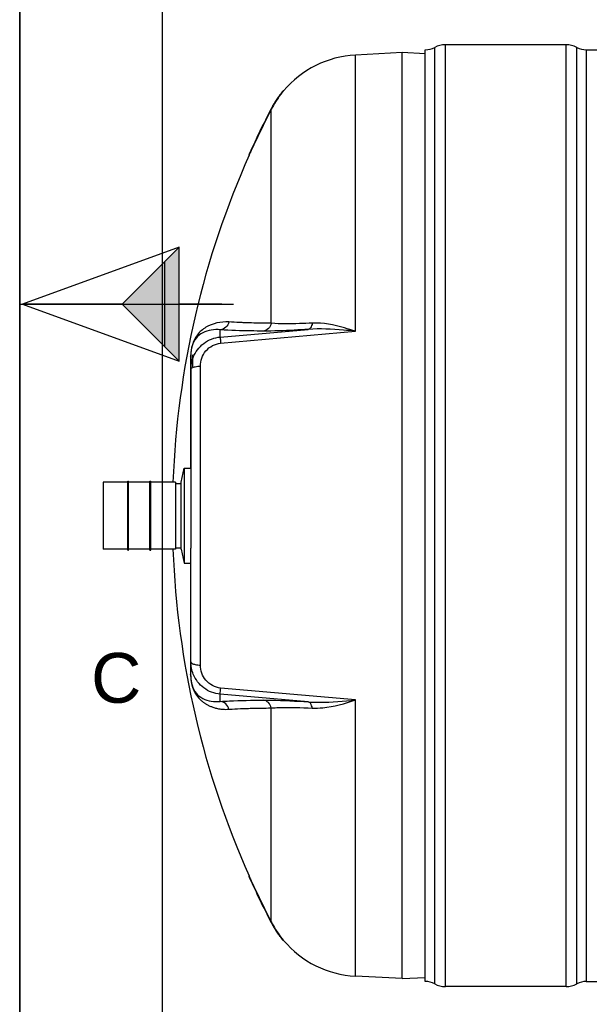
# Model space of a CAD drawing. Header units: millimetres. Extents: x 0 to 297, y 0 to 210.
# Tile 2 of 25: x 0 to 40, y 56 to 125. Entities that reach past the tile are written whole.
import ezdxf

# ---------------------------------------------------------------- set-up
doc = ezdxf.new("R2010")
doc.units = ezdxf.units.MM
doc.header["$LTSCALE"] = 16.335
doc.layers.get('0').update_dxf_attribs({"linetype": 'CONTINUOUS'})
doc.layers.add('08_SURFACES', color=7, linetype='CONTINUOUS')
doc.layers.add('AXES_REF', color=7, linetype='CONTINUOUS')
doc.styles.add('TEXTSTYLE_2', font='arial.ttf')

# ---------------------------------------------------------------- blocks, each defined once
blk = doc.blocks.new('MARGEA4_BL0', base_point=(148.514, 105.014))
at = {"color": 7, "linetype": 'Continuous'}
for p, q in [((0.014, 0.014), (0.014, 210.014)), ((0.014, 0.014), (0.014, 210.014)), ((0.014, 210.014), (0.014, 0.014)), ((10.014, 200.014), (10.014, 10.014)), ((0.014, 105.014), (15.014, 105.014))]:
    blk.add_line(p, q, dxfattribs=at)
at = {"color": 7, "linetype": 'Continuous', "style": 'TEXTSTYLE_2', "oblique": 0.00002}
blk.add_text('C', height=3.5, dxfattribs=at).set_placement((5.014, 77.014))
blk = doc.blocks.new('REPERE_ORIENTATION_BL2', base_point=(7.192, 105.016))
at = {"color": 7, "linetype": 'Continuous'}
for p, q in [((11.192, 109.016), (0.192, 105.016)), ((7.192, 105.016), (11.192, 109.016)), ((11.192, 101.016), (11.192, 109.016)), ((10.192, 102.016), (10.192, 108.016)), ((0.192, 105.016), (11.192, 101.016)), ((7.192, 105.016), (0.192, 105.016)), ((7.192, 105.016), (11.192, 101.016)), ((14.192, 105.016), (11.192, 105.016))]:
    blk.add_line(p, q, dxfattribs=at)
blk.add_solid([(11.192, 109.016), (7.192, 105.016), (11.192, 101.016)], dxfattribs=at)

msp = doc.modelspace()

# ---------------------------------------------------------------- linework, layer by layer
at = {"color": 7, "linetype": 'Continuous'}
for p, q in [((0, 0), (0, 210)), ((38.386, 123.243), (29.9, 123.243)), ((26.873, 122.691), (23.583, 122.519)), ((26.873, 57.634), (26.873, 122.691)), ((28.486, 122.607), (26.873, 122.691)), ((28.486, 57.436), (28.486, 122.889)), ((39.8, 122.889), (172.743, 122.889)), ((12.023, 101.469), (12.023, 92.46)), ((12.165, 100.622), (12.165, 101.458)), ((5.857, 92.51), (5.857, 87.815)), ((7.597, 87.744), (7.597, 92.581)), ((7.597, 92.581), (7.653, 92.581)), ((7.653, 87.744), (7.653, 92.581)), ((9.152, 87.744), (9.152, 92.581)), ((9.152, 92.581), (9.209, 92.581)), ((9.209, 87.744), (9.209, 92.581)), ((10.948, 92.51), (10.948, 87.815)), ((10.948, 92.425), (11.344, 92.425)), ((11.344, 87.812), (11.344, 92.513)), ((10.948, 87.9), (11.344, 87.9)), ((12.023, 78.861), (12.023, 87.865)), ((7.597, 87.744), (7.653, 87.744)), ((9.152, 87.744), (9.209, 87.744)), ((26.873, 57.634), (23.583, 57.806)), ((26.873, 57.634), (28.481, 57.718)), ((39.8, 57.436), (172.743, 57.436)), ((38.386, 57.082), (29.9, 57.082))]:
    msp.add_line(p, q, dxfattribs=at)
at = {"color": 9, "linetype": 'Continuous'}
for p, q in [((29.9, 57.082), (29.9, 123.243)), ((38.386, 57.082), (38.386, 123.243)), ((23.583, 103.11), (23.583, 122.519)), ((29.151, 57.269), (29.151, 123.055)), ((39.134, 57.269), (39.134, 123.055)), ((39.8, 122.889), (39.8, 57.436)), ((14.089, 102.71), (20.271, 103.246)), ((14.089, 102.71), (14.089, 103.216)), ((14.113, 102.275), (23.583, 103.11)), ((15.754, 103.714), (15.693, 103.716)), ((12.009, 101.331), (12.009, 93.505)), ((12.693, 79.659), (12.693, 100.666)), ((5.871, 92.524), (5.871, 87.801)), ((10.934, 92.524), (10.934, 87.801)), ((12.009, 86.82), (12.009, 78.994)), ((12.015, 78.785), (12.016, 78.768)), ((14.089, 77.109), (14.089, 77.615)), ((20.271, 77.079), (14.089, 77.615)), ((23.583, 77.215), (14.113, 78.05)), ((23.583, 57.806), (23.583, 77.215)), ((15.693, 76.609), (15.753, 76.611))]:
    msp.add_line(p, q, dxfattribs=at)
for points in [[(12.009, 78.994), (12.009, 78.976), (12.009, 78.958), (12.009, 78.94), (12.009, 78.922), (12.01, 78.905), (12.01, 78.887), (12.011, 78.87), (12.011, 78.853), (12.012, 78.836), (12.013, 78.819), (12.014, 78.802), (12.015, 78.785)], [(12.016, 78.768), (12.017, 78.751), (12.019, 78.734), (12.02, 78.717), (12.021, 78.7), (12.023, 78.683), (12.025, 78.665), (12.026, 78.648), (12.028, 78.63), (12.03, 78.613), (12.033, 78.595), (12.035, 78.577), (12.037, 78.56), (12.04, 78.542), (12.042, 78.524), (12.045, 78.506), (12.048, 78.487), (12.051, 78.468), (12.055, 78.449), (12.058, 78.429), (12.062, 78.409), (12.066, 78.389), (12.07, 78.369), (12.074, 78.349), (12.079, 78.329), (12.083, 78.311), (12.087, 78.292), (12.092, 78.275), (12.096, 78.258), (12.1, 78.242), (12.104, 78.226), (12.108, 78.211), (12.112, 78.197), (12.116, 78.184), (12.12, 78.17), (12.124, 78.158), (12.128, 78.146), (12.131, 78.134), (12.135, 78.122), (12.139, 78.111), (12.142, 78.099), (12.146, 78.088), (12.15, 78.077), (12.154, 78.066), (12.158, 78.054), (12.162, 78.043), (12.166, 78.032), (12.17, 78.02), (12.175, 78.008), (12.179, 77.997), (12.184, 77.985), (12.189, 77.973), (12.193, 77.962), (12.198, 77.95), (12.203, 77.939), (12.208, 77.927), (12.212, 77.916), (12.217, 77.905), (12.222, 77.894), (12.228, 77.882), (12.233, 77.871), (12.238, 77.86), (12.244, 77.848), (12.249, 77.837), (12.255, 77.825), (12.261, 77.813), (12.267, 77.801), (12.273, 77.789), (12.279, 77.777), (12.286, 77.765), (12.292, 77.753), (12.299, 77.74), (12.306, 77.727), (12.314, 77.714), (12.321, 77.701), (12.329, 77.688), (12.337, 77.674), (12.345, 77.661), (12.354, 77.647), (12.363, 77.633), (12.372, 77.618), (12.381, 77.604), (12.391, 77.589), (12.401, 77.574), (12.412, 77.558), (12.423, 77.543), (12.434, 77.527), (12.446, 77.511), (12.458, 77.494), (12.471, 77.478), (12.484, 77.461), (12.497, 77.444), (12.511, 77.426), (12.526, 77.408), (12.541, 77.39), (12.557, 77.372), (12.574, 77.354), (12.591, 77.335), (12.608, 77.316), (12.627, 77.296), (12.646, 77.276), (12.666, 77.256), (12.687, 77.236), (12.709, 77.215), (12.732, 77.194), (12.757, 77.172), (12.782, 77.15), (12.809, 77.128), (12.837, 77.105), (12.866, 77.082), (12.896, 77.058), (12.928, 77.035), (12.961, 77.012), (12.996, 76.988), (13.031, 76.965), (13.068, 76.941), (13.107, 76.918), (13.146, 76.895), (13.187, 76.873), (13.23, 76.85), (13.274, 76.828), (13.319, 76.806), (13.367, 76.785), (13.416, 76.763), (13.467, 76.743), (13.521, 76.722), (13.577, 76.702), (13.636, 76.683), (13.697, 76.665), (13.761, 76.647), (13.828, 76.63), (13.899, 76.614), (13.972, 76.6), (14.048, 76.587), (14.128, 76.576), (14.212, 76.567), (14.299, 76.56), (14.39, 76.555), (14.486, 76.554), (14.585, 76.555), (14.689, 76.56)]]:
    msp.add_lwpolyline(points, dxfattribs=at)
at = {"color": 7, "linetype": 'Continuous'}
for centre, radius, start, end in [((29.9, 121.652), 1.591, 90, 118.07249), ((38.386, 121.652), 1.591, 61.92751, 90), ((23.953, 115.457), 7.071, 93, 139.98306), ((28.486, 124.303), 1.414, 270, 298.07249), ((39.8, 124.303), 1.414, 241.92751, 270), ((5.871, 92.51), 0.0141, 90, 180), ((10.934, 92.51), 0.0141, 0, 90), ((5.871, 87.815), 0.0141, 180, 270), ((10.934, 87.815), 0.0141, 270, 360), ((23.953, 64.868), 7.071, 220.01694, 267), ((28.486, 56.022), 1.414, 61.92751, 90), ((39.8, 56.022), 1.414, 90, 118.07249), ((29.9, 58.673), 1.591, 241.92751, 270), ((38.386, 58.673), 1.591, 270, 298.07249)]:
    msp.add_arc(centre, radius, start, end, dxfattribs=at)
at = {"color": 9, "linetype": 'Continuous'}
for centre, radius, start, end in [((11.46, 101.458), 0.563, 346.89718, 359.96068), ((15.472, 101.331), 3.464, 179.30207, 179.76772), ((15.532, 101.331), 3.524, 179.76731, 180.00032), ((11.46, 78.867), 0.563, 0.03931, 13.10282)]:
    msp.add_arc(centre, radius, start, end, dxfattribs=at)
for points, knots in [([(14.689, 103.765), (14.141, 103.8), (13.277, 103.619), (12.242, 102.729), (12.015, 101.894), (12.009, 101.373)], [0, 0, 0, 0, 0.410948, 0.610461, 1, 1, 1, 1]), ([(14.689, 103.765), (14.658, 103.624), (14.51, 103.357), (14.229, 103.23), (14.089, 103.216)], [0, 0, 0, 0, 0.505931, 1, 1, 1, 1]), ([(15.693, 103.716), (15.604, 103.719), (15.269, 103.733), (14.935, 103.75), (14.689, 103.765)], [0, 0, 0, 0, 0.266158, 1, 1, 1, 1]), ([(14.089, 103.216), (13.675, 103.262), (13.022, 103.168), (12.192, 102.532), (12.025, 101.877), (12.023, 101.469)], [0, 0, 0, 0, 0.407642, 0.600153, 1, 1, 1, 1]), ([(17.107, 103.125), (16.819, 103.127), (15.812, 103.14), (14.806, 103.171), (14.089, 103.216)], [0, 0, 0, 0, 0.286499, 1, 1, 1, 1]), ([(17.673, 103.674), (17.501, 103.676), (16.861, 103.683), (16.221, 103.697), (15.754, 103.714)], [0, 0, 0, 0, 0.269967, 1, 1, 1, 1]), ([(17.673, 103.674), (17.645, 103.535), (17.511, 103.271), (17.241, 103.139), (17.107, 103.125)], [0, 0, 0, 0, 0.513814, 1, 1, 1, 1]), ([(20.271, 103.246), (19.94, 103.225), (18.887, 103.166), (17.831, 103.119), (17.107, 103.125)], [0, 0, 0, 0, 0.314012, 1, 1, 1, 1]), ([(20.55, 103.683), (20.248, 103.669), (19.29, 103.633), (18.327, 103.616), (17.673, 103.674)], [0, 0, 0, 0, 0.31546, 1, 1, 1, 1]), ([(20.55, 103.683), (20.541, 103.627), (20.504, 103.46), (20.389, 103.265), (20.271, 103.246)], [0, 0, 0, 0, 0.324564, 1, 1, 1, 1]), ([(23.583, 103.11), (23.305, 103.142), (22.206, 103.256), (21.094, 103.307), (20.271, 103.246)], [0, 0, 0, 0, 0.2535, 1, 1, 1, 1]), ([(23.583, 103.11), (23.326, 103.196), (22.345, 103.504), (21.309, 103.72), (20.55, 103.683)], [0, 0, 0, 0, 0.262606, 1, 1, 1, 1]), ([(12.182, 101.274), (12.332, 101.657), (12.854, 102.359), (13.674, 102.674), (14.089, 102.71)], [0, 0, 0, 0, 0.496941, 1, 1, 1, 1]), ([(14.089, 102.71), (14.074, 102.67), (14.111, 102.519), (14.105, 102.377), (14.113, 102.275)], [0, 0, 0, 0, 0.292106, 1, 1, 1, 1]), ([(12.693, 100.666), (12.693, 101.043), (12.964, 101.838), (13.725, 102.24), (14.113, 102.275)], [0, 0, 0, 0, 0.491863, 1, 1, 1, 1]), ([(12.217, 100.593), (12.251, 100.605), (12.406, 100.648), (12.568, 100.663), (12.693, 100.666)], [0, 0, 0, 0, 0.217816, 1, 1, 1, 1]), ([(12.217, 79.732), (12.251, 79.72), (12.406, 79.677), (12.568, 79.662), (12.693, 79.659)], [0, 0, 0, 0, 0.217816, 1, 1, 1, 1]), ([(14.113, 78.05), (13.725, 78.085), (12.964, 78.486), (12.693, 79.282), (12.693, 79.659)], [0, 0, 0, 0, 0.508115, 1, 1, 1, 1]), ([(12.023, 78.861), (12.024, 78.451), (12.19, 77.795), (13.021, 77.157), (13.675, 77.063), (14.089, 77.109)], [0, 0, 0, 0, 0.400324, 0.592719, 1, 1, 1, 1]), ([(14.089, 77.615), (13.679, 77.651), (12.869, 77.958), (12.347, 78.645), (12.194, 79.022)], [0, 0, 0, 0, 0.503033, 1, 1, 1, 1]), ([(14.089, 77.615), (14.074, 77.655), (14.111, 77.806), (14.105, 77.948), (14.113, 78.05)], [0, 0, 0, 0, 0.292106, 1, 1, 1, 1]), ([(14.089, 77.109), (14.303, 77.122), (15.308, 77.175), (16.315, 77.194), (17.107, 77.2)], [0, 0, 0, 0, 0.213231, 1, 1, 1, 1]), ([(14.689, 76.56), (14.658, 76.701), (14.51, 76.968), (14.229, 77.095), (14.089, 77.109)], [0, 0, 0, 0, 0.505931, 1, 1, 1, 1]), ([(17.107, 77.2), (17.3, 77.202), (18.355, 77.191), (19.41, 77.133), (20.271, 77.079)], [0, 0, 0, 0, 0.182409, 1, 1, 1, 1]), ([(17.673, 76.65), (17.645, 76.79), (17.511, 77.053), (17.241, 77.186), (17.107, 77.2)], [0, 0, 0, 0, 0.513814, 1, 1, 1, 1]), ([(20.271, 77.079), (20.543, 77.059), (21.649, 77.025), (22.755, 77.12), (23.583, 77.215)], [0, 0, 0, 0, 0.246404, 1, 1, 1, 1]), ([(20.55, 76.641), (20.541, 76.698), (20.504, 76.865), (20.389, 77.06), (20.271, 77.079)], [0, 0, 0, 0, 0.324564, 1, 1, 1, 1]), ([(20.55, 76.641), (20.795, 76.63), (21.831, 76.674), (22.836, 76.964), (23.583, 77.215)], [0, 0, 0, 0, 0.237356, 1, 1, 1, 1]), ([(14.689, 76.56), (14.767, 76.565), (15.102, 76.584), (15.437, 76.599), (15.693, 76.609)], [0, 0, 0, 0, 0.233802, 1, 1, 1, 1]), ([(15.753, 76.611), (15.9, 76.616), (16.54, 76.636), (17.18, 76.646), (17.673, 76.65)], [0, 0, 0, 0, 0.229903, 1, 1, 1, 1]), ([(17.673, 76.65), (17.847, 76.666), (18.805, 76.714), (19.766, 76.68), (20.55, 76.641)], [0, 0, 0, 0, 0.181577, 1, 1, 1, 1])]:
    msp.add_open_spline(points, degree=3, knots=knots, dxfattribs=at)
for points in [[(12.023, 100.432), (12.023, 100.718), (12.078, 101.008), (12.182, 101.274)], [(12.023, 100.432), (12.023, 100.473), (12.059, 100.51), (12.093, 100.533)], [(12.093, 100.533), (12.131, 100.559), (12.174, 100.578), (12.217, 100.593)], [(12.194, 79.022), (12.082, 79.296), (12.023, 79.597), (12.023, 79.893)], [(12.023, 79.893), (12.023, 79.852), (12.059, 79.815), (12.093, 79.791)], [(12.093, 79.791), (12.131, 79.765), (12.174, 79.747), (12.217, 79.732)]]:
    msp.add_open_spline(points, degree=3, dxfattribs=at)
at = {"layer": '08_SURFACES', "color": 9, "linetype": 'Continuous'}
for p, q in [((18.386, 119.862), (18.422, 119.862)), ((17.673, 103.674), (17.673, 118.708)), ((16.15, 115.62), (16.181, 115.62)), ((17.673, 61.617), (17.673, 76.65)), ((16.15, 64.705), (16.181, 64.705)), ((18.386, 60.462), (18.422, 60.462))]:
    msp.add_line(p, q, dxfattribs=at)
at = {"layer": '08_SURFACES', "color": 7, "linetype": 'Continuous'}
for p, q in [((18.499, 120.003), (18.45, 119.942)), ((18.537, 120.004), (18.501, 120.004)), ((16.15, 115.62), (16.087, 115.48)), ((16.118, 115.478), (16.181, 115.62)), ((16.161, 115.576), (16.171, 115.597)), ((16.171, 115.597), (16.181, 115.62)), ((16.088, 115.48), (16.087, 115.478)), ((16.118, 115.478), (16.087, 115.478)), ((16.087, 64.847), (16.088, 64.843)), ((16.118, 64.847), (16.087, 64.847)), ((16.087, 64.845), (16.089, 64.843)), ((16.089, 64.843), (16.15, 64.705)), ((16.181, 64.705), (16.118, 64.847)), ((16.119, 64.843), (16.118, 64.846)), ((16.145, 64.787), (16.131, 64.818)), ((18.537, 60.321), (18.501, 60.321))]:
    msp.add_line(p, q, dxfattribs=at)
for points in [[(16.15, 115.62), (16.138, 115.594), (16.128, 115.57), (16.118, 115.547), (16.109, 115.527), (16.101, 115.51)], [(16.137, 115.521), (16.144, 115.537), (16.153, 115.556), (16.161, 115.576)], [(16.095, 115.496), (16.09, 115.486), (16.088, 115.48)], [(16.118, 115.478), (16.118, 115.478), (16.119, 115.481)], [(16.122, 115.487), (16.126, 115.496), (16.131, 115.507)], [(16.088, 64.843), (16.09, 64.839), (16.095, 64.829)], [(16.101, 64.815), (16.109, 64.798), (16.118, 64.778), (16.127, 64.755)], [(16.127, 64.755), (16.138, 64.731), (16.15, 64.705)], [(16.181, 64.705), (16.171, 64.727), (16.162, 64.748), (16.153, 64.769), (16.145, 64.787)]]:
    msp.add_lwpolyline(points, dxfattribs=at)
for centre, radius, start, end in [((23.964, 115.449), 7.085, 141.46972, 151.37737), ((23.955, 115.455), 7.102, 142.51481, 144.17112), ((23.952, 115.457), 7.098, 141.97068, 142.51474), ((23.95, 115.459), 7.096, 141.64187, 141.97067), ((23.954, 115.456), 7.1, 148.70008, 150.36715), ((23.952, 115.457), 7.098, 148.18436, 148.69992), ((23.953, 115.457), 7.1, 146.50028, 148.18431), ((23.953, 115.457), 7.099, 146.10652, 146.50024), ((23.952, 115.457), 7.099, 144.62809, 146.10646), ((23.955, 115.455), 7.101, 144.17111, 144.62808), ((72.809, 90.162), 62.115, 152.62822, 155.8054), ((72.809, 90.162), 62.087, 152.62822, 155.79367), ((23.949, 115.459), 7.095, 152.44834, 152.62822), ((23.954, 115.456), 7.1, 150.84347, 152.44818), ((23.952, 115.457), 7.07, 151.38642, 152.6281), ((23.956, 115.455), 7.103, 150.36708, 150.84355), ((72.809, 90.162), 62.087, 155.93675, 177.81982), ((72.809, 90.162), 62.087, 182.18018, 204.06325), ((72.809, 90.162), 62.115, 204.1946, 207.37178), ((72.809, 90.162), 62.087, 204.20633, 207.37178), ((23.949, 64.866), 7.095, 207.37178, 207.55164), ((23.954, 64.869), 7.1, 207.5518, 209.1566), ((23.952, 64.868), 7.07, 207.3719, 208.61356), ((23.964, 64.876), 7.085, 208.62261, 218.53029), ((23.956, 64.87), 7.103, 209.15652, 209.63288), ((23.954, 64.869), 7.1, 209.63281, 211.2999), ((23.952, 64.868), 7.098, 211.30007, 211.81572), ((23.953, 64.868), 7.1, 211.81577, 213.49969), ((23.953, 64.868), 7.099, 213.49973, 213.89358), ((23.952, 64.868), 7.099, 213.89364, 215.37201), ((23.955, 64.869), 7.101, 215.37202, 215.82885), ((23.955, 64.87), 7.102, 215.82884, 217.48533), ((23.952, 64.868), 7.098, 217.4854, 218.02927), ((23.95, 64.866), 7.096, 218.02928, 218.35813), ((23.988, 64.897), 7.117, 218.54221, 218.73749), ((24.87, 65.604), 8.247, 218.73931, 219.0554)]:
    msp.add_arc(centre, radius, start, end, dxfattribs=at)
for points, knots in [([(18.45, 119.942), (18.439, 119.929), (18.418, 119.903), (18.397, 119.876), (18.386, 119.862)], [0, 0, 0, 0, 0.497992, 1, 1, 1, 1]), ([(18.422, 119.862), (18.435, 119.879), (18.473, 119.926), (18.511, 119.973), (18.537, 120.004)], [0, 0, 0, 0, 0.341613, 1, 1, 1, 1]), ([(18.386, 60.462), (18.399, 60.446), (18.437, 60.399), (18.474, 60.352), (18.499, 60.322)], [0, 0, 0, 0, 0.344543, 1, 1, 1, 1]), ([(18.537, 60.321), (18.539, 60.319), (18.489, 60.379), (18.487, 60.381), (18.466, 60.408)], [0, 0, 0, 0, 0.082232, 1, 1, 1, 1])]:
    msp.add_open_spline(points, degree=3, knots=knots, dxfattribs=at)
at = {"layer": 'AXES_REF', "color": 7, "linetype": 'Continuous'}
for p, q in [((11.344, 92.513), (11.564, 93.505)), ((11.564, 93.505), (11.564, 86.82)), ((11.564, 93.505), (12.023, 93.505)), ((7.597, 92.524), (5.871, 92.524)), ((9.152, 92.524), (7.653, 92.524)), ((10.934, 92.524), (9.209, 92.524)), ((12.023, 92.46), (12.023, 87.865)), ((7.597, 87.801), (5.871, 87.801)), ((9.152, 87.801), (7.653, 87.801)), ((10.934, 87.801), (9.209, 87.801)), ((11.344, 87.812), (11.564, 86.82)), ((11.564, 86.82), (12.023, 86.82))]:
    msp.add_line(p, q, dxfattribs=at)

# ---------------------------------------------------------------- block references
at = {"color": 7, "linetype": 'Continuous'}
for name, p in [('MARGEA4_BL0', (148.514, 105.014)), ('REPERE_ORIENTATION_BL2', (7.192, 105.016))]:
    msp.add_blockref(name, p, dxfattribs=at)

doc.saveas('drawing.dxf')
